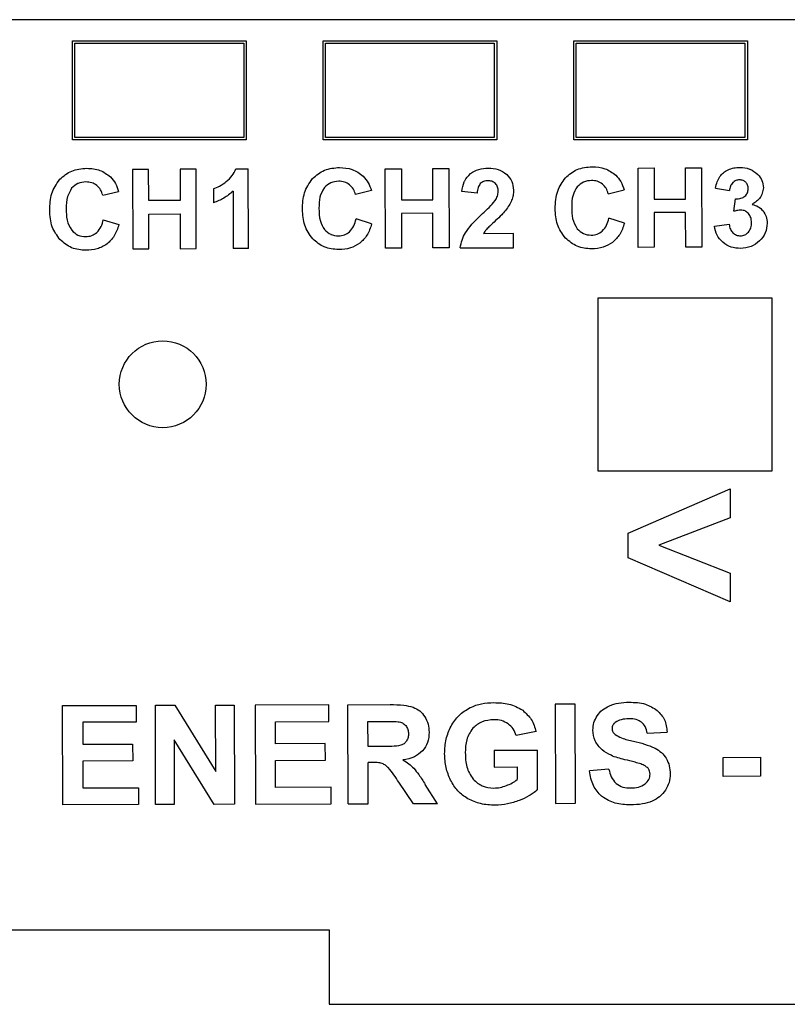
# Model space of a CAD drawing. Header units: millimetres. Extents: x -111 to 105, y 0 to 40.
# Tile 2 of 4: x -52 to -21, y 0 to 40. Entities that reach past the tile are written whole.
import ezdxf

# ---------------------------------------------------------------- set-up
doc = ezdxf.new("R2010")
doc.units = ezdxf.units.MM
doc.layers.get('0').update_dxf_attribs({"linetype": 'CONTINUOUS'})

msp = doc.modelspace()

# ---------------------------------------------------------------- linework, layer by layer
for p, q in [((-43.254, 33.886), (-42.756, 33.888)), ((-42.747, 30.675), (-42.756, 33.888)), ((-48.618, 32.823), (-47.979, 32.978)), ((-44.159, 33.074), (-44.158, 32.517)), ((-43.367, 32.985), (-43.36, 30.673)), ((-37.794, 33.007), (-38.433, 32.853)), ((-33.533, 32.906), (-34.144, 32.966)), ((-28.248, 32.882), (-27.609, 33.037)), ((-23.929, 33.106), (-23.364, 33.012)), ((-23.184, 32.174), (-23.118, 32.674)), ((-48.594, 31.834), (-47.967, 31.638)), ((-37.782, 31.667), (-38.409, 31.864)), ((-27.597, 31.697), (-28.224, 31.893)), ((-23.971, 31.578), (-23.377, 31.652)), ((-32.061, 31.275), (-33.279, 31.272)), ((-32.06, 30.706), (-32.061, 31.275)), ((-42.747, 30.675), (-43.36, 30.673)), ((-34.21, 30.7), (-32.06, 30.706)), ((-38.741, 12.279), (-37.041, 12.284)), ((-38.729, 8.279), (-38.741, 12.279)), ((-37.931, 11.604), (-37.301, 11.606)), ((-37.928, 10.589), (-37.931, 11.604)), ((-31.155, 11.193), (-31.957, 11.041)), ((-26.68, 11.135), (-25.873, 11.173)), ((-37.331, 10.591), (-37.928, 10.589)), ((-32.842, 10.441), (-31.101, 10.446)), ((-32.842, 10.441), (-32.84, 9.767)), ((-31.096, 8.852), (-31.101, 10.446)), ((-37.763, 9.951), (-37.926, 9.951)), ((-37.922, 8.281), (-37.926, 9.951)), ((-32.84, 9.767), (-31.915, 9.769)), ((-31.915, 9.769), (-31.913, 9.262)), ((-28.22, 9.687), (-29.006, 9.609)), ((-36.099, 8.286), (-36.685, 9.155)), ((-35.133, 8.289), (-35.624, 9.068)), ((-38.729, 8.279), (-37.922, 8.281)), ((-35.133, 8.289), (-36.099, 8.286))]:
    msp.add_line(p, q)
msp.add_lwpolyline([(104.904, 39.9), (-111.096, 39.9), (-111.096, 33.55), (-108.096, 33.55), (-108.096, 32.55), (-108.096, 7.55), (-108.096, 6.55), (-111.096, 6.55), (-111.096, 1.7, 0.414214), (-109.596, 0.2), (-90.5, 0.2), (-90.5, 3.2), (-90, 3.2), (-40, 3.2), (-39.5, 3.2), (-39.5, 0.2), (29.5, 0.2)], format="xyb")
for points in [[(-49.839, 39.053), (-42.839, 39.053), (-42.839, 35.053), (-49.839, 35.053)], [(-42.939, 38.953), (-42.939, 35.153), (-49.739, 35.153), (-49.739, 38.953)], [(-32.739, 35.053), (-39.739, 35.053), (-39.739, 39.053), (-32.739, 39.053)], [(-32.839, 38.953), (-32.839, 35.153), (-39.639, 35.153), (-39.639, 38.953)], [(-22.639, 35.053), (-29.639, 35.053), (-29.639, 39.053), (-22.639, 39.053)], [(-22.739, 38.953), (-22.739, 35.153), (-29.539, 35.153), (-29.539, 38.953)], [(-46.761, 30.663), (-46.765, 32.062), (-45.499, 32.066), (-45.495, 30.667), (-44.849, 30.669), (-44.858, 33.869), (-45.504, 33.867), (-45.501, 32.607), (-46.767, 32.604), (-46.77, 33.863), (-47.416, 33.861), (-47.407, 30.661)], [(-37.222, 30.691), (-37.231, 33.891), (-36.585, 33.893), (-36.582, 32.633), (-35.316, 32.637), (-35.319, 33.896), (-34.673, 33.898), (-34.664, 30.698), (-35.31, 30.696), (-35.314, 32.096), (-36.58, 32.092), (-36.576, 30.693)], [(-24.488, 33.928), (-24.479, 30.728), (-25.125, 30.726), (-25.129, 32.125), (-26.395, 32.121), (-26.391, 30.722), (-27.037, 30.72), (-27.046, 33.92), (-26.4, 33.922), (-26.397, 32.663), (-25.131, 32.666), (-25.134, 33.926)], [(-28.65, 28.69), (-21.65, 28.69), (-21.65, 21.69), (-28.65, 21.69)], [(-27.449, 18.208), (-27.45, 19.199), (-23.34, 20.985), (-23.338, 19.818), (-26.205, 18.717), (-23.335, 17.584), (-23.333, 16.426)], [(-49.424, 11.571), (-49.421, 10.684), (-47.413, 10.69), (-47.411, 10.016), (-49.419, 10.01), (-49.416, 8.922), (-47.181, 8.928), (-47.179, 8.254), (-50.222, 8.246), (-50.233, 12.245), (-47.267, 12.254), (-47.265, 11.577)], [(-44.067, 9.592), (-44.075, 12.263), (-43.325, 12.266), (-43.313, 8.266), (-44.123, 8.263), (-45.744, 10.867), (-45.736, 8.259), (-46.486, 8.256), (-46.498, 12.256), (-45.712, 12.259)], [(-39.65, 10.713), (-41.658, 10.707), (-41.661, 11.594), (-39.503, 11.6), (-39.505, 12.277), (-42.471, 12.268), (-42.459, 8.268), (-39.417, 8.277), (-39.419, 8.951), (-41.653, 8.944), (-41.657, 10.033), (-39.648, 10.039)], [(-29.567, 8.305), (-29.578, 12.305), (-30.386, 12.303), (-30.375, 8.303)], [(-23.616, 10.156), (-22.11, 10.161), (-22.108, 9.394), (-23.614, 9.39)]]:
    msp.add_lwpolyline(points, close=True)
msp.add_circle((-46.2, 25.2), 1.75)
for points in [[(-50.347, 33.465), (-50.196, 33.595), (-50.044, 33.724), (-49.87, 33.798)], [(-49.87, 33.798), (-49.685, 33.877), (-49.474, 33.894), (-49.263, 33.91)], [(-40.162, 33.495), (-40.003, 33.631), (-39.859, 33.754), (-39.685, 33.828)], [(-29.977, 33.524), (-29.826, 33.654), (-29.675, 33.783), (-29.5, 33.857)], [(-29.5, 33.857), (-29.315, 33.936), (-29.104, 33.953), (-28.893, 33.97)], [(-22.538, 33.874), (-22.422, 33.827), (-22.327, 33.748), (-22.219, 33.659)], [(-34.144, 32.966), (-34.124, 33.105), (-34.104, 33.244), (-34.049, 33.366)], [(-33.27, 33.378), (-33.318, 33.358), (-33.361, 33.325), (-33.403, 33.291)], [(-33.098, 33.407), (-33.158, 33.403), (-33.217, 33.399), (-33.27, 33.378)], [(-32.339, 33.663), (-32.26, 33.572), (-32.181, 33.482), (-32.135, 33.377)], [(-32.135, 33.377), (-32.089, 33.271), (-32.078, 33.149), (-32.067, 33.028)], [(-29.246, 33.352), (-29.341, 33.31), (-29.419, 33.237), (-29.501, 33.16)], [(-49.616, 33.293), (-49.711, 33.251), (-49.789, 33.178), (-49.871, 33.101)], [(-39.431, 33.323), (-39.526, 33.28), (-39.604, 33.207), (-39.686, 33.131)], [(-22.739, 32.784), (-22.699, 32.828), (-22.662, 32.868), (-22.641, 32.917)], [(-22.737, 32.188), (-22.788, 32.21), (-22.845, 32.215), (-22.903, 32.221)], [(-22.599, 32.087), (-22.643, 32.126), (-22.686, 32.165), (-22.737, 32.188)], [(-49.869, 31.409), (-49.789, 31.333), (-49.711, 31.26), (-49.618, 31.217)], [(-39.684, 31.439), (-39.604, 31.363), (-39.526, 31.289), (-39.433, 31.246)], [(-29.499, 31.468), (-29.42, 31.394), (-29.341, 31.319), (-29.248, 31.276)], [(-21.845, 31.696), (-21.858, 31.56), (-21.87, 31.425), (-21.921, 31.305)], [(-49.874, 30.708), (-50.045, 30.78), (-50.189, 30.903), (-50.342, 31.034)], [(-39.689, 30.738), (-39.86, 30.81), (-40.008, 30.937), (-40.157, 31.063)], [(-29.504, 30.767), (-29.675, 30.84), (-29.819, 30.962), (-29.972, 31.093)], [(-29.248, 31.276), (-29.152, 31.233), (-29.042, 31.223), (-28.931, 31.213)], [(-22.922, 31.186), (-22.86, 31.193), (-22.8, 31.199), (-22.747, 31.223)], [(-21.921, 31.305), (-21.972, 31.185), (-22.061, 31.081), (-22.151, 30.977)], [(-39.108, 30.631), (-39.31, 30.647), (-39.511, 30.663), (-39.689, 30.738)], [(-26.275, 12.053), (-26.163, 11.932), (-26.05, 11.811), (-25.984, 11.668)], [(-33.334, 11.588), (-33.467, 11.532), (-33.584, 11.434), (-33.7, 11.336)], [(-32.859, 11.674), (-33.024, 11.662), (-33.189, 11.65), (-33.334, 11.588)], [(-25.984, 11.668), (-25.913, 11.519), (-25.893, 11.346), (-25.873, 11.173)], [(-28.773, 10.821), (-28.833, 10.954), (-28.85, 11.107), (-28.866, 11.26)], [(-28.062, 11.456), (-28.083, 11.415), (-28.089, 11.366), (-28.094, 11.316)], [(-28.094, 11.316), (-28.088, 11.27), (-28.083, 11.224), (-28.064, 11.185)], [(-28.064, 11.185), (-28.043, 11.143), (-28.008, 11.109), (-27.973, 11.074)], [(-28.495, 10.456), (-28.603, 10.571), (-28.711, 10.685), (-28.773, 10.821)], [(-33.69, 9.272), (-33.574, 9.168), (-33.458, 9.065), (-33.323, 9.006)], [(-26.757, 9.09), (-26.7, 9.146), (-26.642, 9.201), (-26.61, 9.269)], [(-26.61, 9.269), (-26.58, 9.332), (-26.57, 9.404), (-26.561, 9.476)], [(-33.323, 9.006), (-33.183, 8.944), (-33.021, 8.931), (-32.859, 8.918)]]:
    msp.add_open_spline(points, degree=3)
for points, knots in [([(-49.263, 33.91), (-49.079, 33.899), (-48.727, 33.877), (-48.444, 33.667), (-48.308, 33.566)], [0, 0, 0, 0, 0.0539088, 0.1034764, 0.1034764, 0.1034764, 0.1034764]), ([(-43.639, 33.373), (-43.553, 33.448), (-43.388, 33.592), (-43.297, 33.791), (-43.254, 33.886)], [0, 0, 0, 0, 0.03358996, 0.06479705, 0.06479705, 0.06479705, 0.06479705]), ([(-39.685, 33.828), (-39.68, 33.83), (-39.674, 33.832), (-39.488, 33.908), (-39.283, 33.924), (-39.078, 33.94)], [-0.06350561, -0.06350561, -0.06350561, -0.06350561, -0.06164864, -0.06164864, 0, 0, 0, 0]), ([(-39.078, 33.94), (-38.902, 33.929), (-38.725, 33.918), (-38.406, 33.806), (-38.274, 33.708), (-38.123, 33.596)], [-0.1127988, -0.1127988, -0.1127988, -0.1127988, -0.0564908, -0.0564908, 0, 0, 0, 0]), ([(-33.804, 33.693), (-33.685, 33.766), (-33.584, 33.829), (-33.343, 33.901), (-33.214, 33.909), (-33.084, 33.916)], [-0.0779245, -0.0779245, -0.0779245, -0.0779245, -0.03888286, -0.03888286, 0, 0, 0, 0]), ([(-33.084, 33.916), (-32.947, 33.909), (-32.811, 33.903), (-32.56, 33.821), (-32.461, 33.75), (-32.339, 33.663)], [-0.08939261, -0.08939261, -0.08939261, -0.08939261, -0.04487145, -0.04487145, 0, 0, 0, 0]), ([(-28.893, 33.97), (-28.717, 33.959), (-28.541, 33.948), (-28.221, 33.835), (-28.089, 33.738), (-27.938, 33.625)], [-0.1127988, -0.1127988, -0.1127988, -0.1127988, -0.0564908, -0.0564908, 0, 0, 0, 0]), ([(-23.753, 33.571), (-23.705, 33.631), (-23.661, 33.685), (-23.551, 33.776), (-23.486, 33.81), (-23.422, 33.845)], [-0.04389615, -0.04389615, -0.04389615, -0.04389615, -0.02193067, -0.02193067, 0, 0, 0, 0]), ([(-23.422, 33.845), (-23.341, 33.876), (-23.269, 33.905), (-23.109, 33.938), (-23.027, 33.942), (-22.945, 33.945)], [-0.04944, -0.04944, -0.04944, -0.04944, -0.02469849, -0.02469849, 0, 0, 0, 0]), ([(-22.945, 33.945), (-22.809, 33.936), (-22.672, 33.927), (-22.547, 33.878), (-22.542, 33.876), (-22.538, 33.874)], [-0.08672212, -0.08672212, -0.08672212, -0.08672212, -0.04341542, -0.04341542, -0.0418221, -0.0418221, -0.0418221, -0.0418221]), ([(-50.756, 32.223), (-50.746, 32.45), (-50.736, 32.678), (-50.605, 33.096), (-50.49, 33.26), (-50.347, 33.465)], [-0.149436, -0.149436, -0.149436, -0.149436, -0.0750985, -0.0750985, 0, 0, 0, 0]), ([(-49.294, 33.358), (-49.405, 33.348), (-49.516, 33.338), (-49.614, 33.295), (-49.615, 33.294), (-49.616, 33.293)], [-0.06849022, -0.06849022, -0.06849022, -0.06849022, -0.03425224, -0.03425224, -0.03375057, -0.03375057, -0.03375057, -0.03375057]), ([(-48.856, 33.215), (-48.926, 33.261), (-48.989, 33.302), (-49.136, 33.348), (-49.215, 33.353), (-49.294, 33.358)], [-0.04770661, -0.04770661, -0.04770661, -0.04770661, -0.02383297, -0.02383297, 0, 0, 0, 0]), ([(-48.308, 33.566), (-48.225, 33.471), (-48.159, 33.394), (-48.05, 33.196), (-48.015, 33.087), (-47.979, 32.978)], [-0.06921504, -0.06921504, -0.06921504, -0.06921504, -0.03443763, -0.03443763, 0, 0, 0, 0]), ([(-44.159, 33.074), (-44.074, 33.109), (-43.888, 33.186), (-43.726, 33.307), (-43.639, 33.373)], [0, 0, 0, 0, 0.02751081, 0.06029462, 0.06029462, 0.06029462, 0.06029462]), ([(-40.571, 32.253), (-40.561, 32.48), (-40.551, 32.707), (-40.42, 33.125), (-40.305, 33.29), (-40.162, 33.495)], [-0.1494359, -0.1494359, -0.1494359, -0.1494359, -0.0750985, -0.0750985, 0, 0, 0, 0]), ([(-39.109, 33.388), (-39.22, 33.377), (-39.331, 33.367), (-39.429, 33.324), (-39.43, 33.324), (-39.431, 33.323)], [-0.06849052, -0.06849052, -0.06849052, -0.06849052, -0.0342524, -0.0342524, -0.03375064, -0.03375064, -0.03375064, -0.03375064]), ([(-38.671, 33.245), (-38.741, 33.29), (-38.804, 33.331), (-38.951, 33.378), (-39.03, 33.383), (-39.109, 33.388)], [-0.04770654, -0.04770654, -0.04770654, -0.04770654, -0.02383294, -0.02383294, 0, 0, 0, 0]), ([(-38.123, 33.596), (-38.04, 33.5), (-37.974, 33.424), (-37.865, 33.226), (-37.83, 33.116), (-37.794, 33.007)], [-0.069215, -0.069215, -0.069215, -0.069215, -0.03443761, -0.03443761, 0, 0, 0, 0]), ([(-34.049, 33.366), (-34.044, 33.378), (-33.986, 33.499), (-33.89, 33.601), (-33.804, 33.693)], [0.04104302, 0.04104302, 0.04104302, 0.04104302, 0.04493547, 0.08208604, 0.08208604, 0.08208604, 0.08208604]), ([(-32.793, 33.298), (-32.842, 33.335), (-32.883, 33.366), (-32.985, 33.401), (-33.041, 33.404), (-33.098, 33.407)], [-0.03405274, -0.03405274, -0.03405274, -0.03405274, -0.01696921, -0.01696921, 0, 0, 0, 0]), ([(-30.386, 32.282), (-30.375, 32.527), (-30.356, 32.981), (-30.096, 33.353), (-29.977, 33.524)], [0, 0, 0, 0, 0.0717141, 0.1331921, 0.1331921, 0.1331921, 0.1331921]), ([(-28.924, 33.417), (-29.035, 33.407), (-29.146, 33.397), (-29.244, 33.354), (-29.245, 33.353), (-29.246, 33.352)], [-0.06848938, -0.06848938, -0.06848938, -0.06848938, -0.03425182, -0.03425182, -0.03375035, -0.03375035, -0.03375035, -0.03375035]), ([(-28.486, 33.274), (-28.556, 33.32), (-28.619, 33.361), (-28.766, 33.407), (-28.845, 33.412), (-28.924, 33.417)], [-0.04770658, -0.04770658, -0.04770658, -0.04770658, -0.02383296, -0.02383296, 0, 0, 0, 0]), ([(-27.938, 33.625), (-27.869, 33.545), (-27.718, 33.373), (-27.647, 33.154), (-27.609, 33.037)], [0, 0, 0, 0, 0.03145565, 0.06803744, 0.06803744, 0.06803744, 0.06803744]), ([(-23.929, 33.106), (-23.909, 33.195), (-23.873, 33.359), (-23.79, 33.504), (-23.753, 33.571)], [0, 0, 0, 0, 0.02713865, 0.04992156, 0.04992156, 0.04992156, 0.04992156]), ([(-22.961, 33.441), (-23.011, 33.436), (-23.062, 33.432), (-23.151, 33.395), (-23.19, 33.363), (-23.229, 33.331)], [-0.03044549, -0.03044549, -0.03044549, -0.03044549, -0.01522282, -0.01522282, 0, 0, 0, 0]), ([(-22.705, 33.346), (-22.741, 33.374), (-22.816, 33.432), (-22.911, 33.438), (-22.961, 33.441)], [0, 0, 0, 0, 0.01330536, 0.02785667, 0.02785667, 0.02785667, 0.02785667]), ([(-22.219, 33.659), (-22.155, 33.582), (-22.091, 33.504), (-22.015, 33.327), (-22.004, 33.232), (-21.993, 33.127)], [-0.06301549, -0.06301549, -0.06301549, -0.06301549, -0.03152782, -0.03152782, 0, 0, 0, 0]), ([(-49.871, 33.101), (-49.935, 32.992), (-50.084, 32.738), (-50.088, 32.442), (-50.09, 32.273)], [0, 0, 0, 0, 0.03735131, 0.08693858, 0.08693858, 0.08693858, 0.08693858]), ([(-48.618, 32.823), (-48.642, 32.901), (-48.687, 33.052), (-48.801, 33.162), (-48.856, 33.215)], [0, 0, 0, 0, 0.02392543, 0.04656695, 0.04656695, 0.04656695, 0.04656695]), ([(-43.367, 32.985), (-43.488, 32.883), (-43.605, 32.785), (-43.869, 32.63), (-44.013, 32.574), (-44.158, 32.517)], [-0.09313059, -0.09313059, -0.09313059, -0.09313059, -0.04655965, -0.04655965, 0, 0, 0, 0]), ([(-39.686, 33.131), (-39.771, 32.986), (-39.833, 32.881), (-39.901, 32.599), (-39.903, 32.451), (-39.905, 32.303)], [-0.09021302, -0.09021302, -0.09021302, -0.09021302, -0.04441989, -0.04441989, 0, 0, 0, 0]), ([(-38.433, 32.853), (-38.456, 32.928), (-38.479, 33.004), (-38.558, 33.135), (-38.612, 33.187), (-38.671, 33.245)], [-0.04963178, -0.04963178, -0.04963178, -0.04963178, -0.02483375, -0.02483375, 0, 0, 0, 0]), ([(-33.403, 33.291), (-33.437, 33.241), (-33.515, 33.125), (-33.527, 32.986), (-33.533, 32.906)], [0, 0, 0, 0, 0.01780195, 0.04120108, 0.04120108, 0.04120108, 0.04120108]), ([(-32.807, 32.607), (-32.773, 32.665), (-32.738, 32.723), (-32.695, 32.849), (-32.689, 32.91), (-32.682, 32.983)], [-0.04385882, -0.04385882, -0.04385882, -0.04385882, -0.02198908, -0.02198908, 0, 0, 0, 0]), ([(-32.682, 32.983), (-32.685, 33.041), (-32.688, 33.099), (-32.724, 33.206), (-32.755, 33.247), (-32.793, 33.298)], [-0.03832255, -0.03832255, -0.03832255, -0.03832255, -0.01925817, -0.01925817, 0, 0, 0, 0]), ([(-32.067, 33.028), (-32.069, 32.957), (-32.075, 32.816), (-32.12, 32.683), (-32.143, 32.617)], [0, 0, 0, 0, 0.02118019, 0.04205987, 0.04205987, 0.04205987, 0.04205987]), ([(-29.501, 33.16), (-29.565, 33.051), (-29.714, 32.797), (-29.718, 32.501), (-29.72, 32.332)], [0, 0, 0, 0, 0.03735129, 0.08693856, 0.08693856, 0.08693856, 0.08693856]), ([(-28.248, 32.882), (-28.272, 32.96), (-28.317, 33.111), (-28.431, 33.221), (-28.486, 33.274)], [0, 0, 0, 0, 0.02392545, 0.04656697, 0.04656697, 0.04656697, 0.04656697]), ([(-23.229, 33.331), (-23.27, 33.279), (-23.302, 33.238), (-23.346, 33.13), (-23.355, 33.071), (-23.364, 33.012)], [-0.03604771, -0.03604771, -0.03604771, -0.03604771, -0.01792099, -0.01792099, 0, 0, 0, 0]), ([(-22.609, 33.088), (-22.612, 33.139), (-22.618, 33.235), (-22.677, 33.31), (-22.705, 33.346)], [0, 0, 0, 0, 0.01471292, 0.02806442, 0.02806442, 0.02806442, 0.02806442]), ([(-22.641, 32.917), (-22.64, 32.919), (-22.64, 32.92), (-22.618, 32.972), (-22.613, 33.03), (-22.609, 33.088)], [-0.01795773, -0.01795773, -0.01795773, -0.01795773, -0.01751893, -0.01751893, 0, 0, 0, 0]), ([(-21.993, 33.127), (-22.006, 33.051), (-22.02, 32.974), (-22.065, 32.819), (-22.094, 32.766), (-22.201, 32.614), (-22.326, 32.534), (-22.452, 32.454)], [-0.07522486, -0.07522486, -0.07522486, -0.07522486, -0.0610764, -0.0610764, -0.04467992, -0.04467992, 0, 0, 0, 0]), ([(-33.315, 32.082), (-33.225, 32.164), (-33.135, 32.247), (-32.957, 32.429), (-32.896, 32.502), (-32.807, 32.607)], [-0.07863459, -0.07863459, -0.07863459, -0.07863459, -0.04114501, -0.04114501, 0, 0, 0, 0]), ([(-32.143, 32.617), (-32.174, 32.549), (-32.24, 32.403), (-32.336, 32.275), (-32.387, 32.207)], [0, 0, 0, 0, 0.02236675, 0.04785143, 0.04785143, 0.04785143, 0.04785143]), ([(-23.118, 32.674), (-23.043, 32.675), (-22.906, 32.677), (-22.791, 32.75), (-22.739, 32.784)], [0, 0, 0, 0, 0.02206543, 0.04018952, 0.04018952, 0.04018952, 0.04018952]), ([(-50.342, 31.034), (-50.462, 31.199), (-50.719, 31.553), (-50.743, 31.99), (-50.756, 32.223)], [0, 0, 0, 0, 0.0600316, 0.1283372, 0.1283372, 0.1283372, 0.1283372]), ([(-50.09, 32.273), (-50.088, 32.119), (-50.086, 31.966), (-50.017, 31.671), (-49.955, 31.561), (-49.869, 31.409)], [-0.1029688, -0.1029688, -0.1029688, -0.1029688, -0.0524169, -0.0524169, 0, 0, 0, 0]), ([(-40.157, 31.063), (-40.297, 31.257), (-40.413, 31.415), (-40.546, 31.815), (-40.559, 32.034), (-40.571, 32.253)], [-0.1319892, -0.1319892, -0.1319892, -0.1319892, -0.0657525, -0.0657525, 0, 0, 0, 0]), ([(-39.905, 32.303), (-39.903, 32.125), (-39.899, 31.817), (-39.748, 31.551), (-39.684, 31.439)], [0, 0, 0, 0, 0.05223673, 0.0904134, 0.0904134, 0.0904134, 0.0904134]), ([(-32.387, 32.207), (-32.438, 32.148), (-32.564, 32.004), (-32.704, 31.874), (-32.788, 31.797)], [0, 0, 0, 0, 0.02329869, 0.05730176, 0.05730176, 0.05730176, 0.05730176]), ([(-29.972, 31.093), (-30.112, 31.286), (-30.228, 31.445), (-30.362, 31.845), (-30.374, 32.063), (-30.386, 32.282)], [-0.1319892, -0.1319892, -0.1319892, -0.1319892, -0.0657525, -0.0657525, 0, 0, 0, 0]), ([(-29.72, 32.332), (-29.718, 32.178), (-29.716, 32.025), (-29.647, 31.73), (-29.585, 31.621), (-29.499, 31.468)], [-0.1029688, -0.1029688, -0.1029688, -0.1029688, -0.0524169, -0.0524169, 0, 0, 0, 0]), ([(-22.903, 32.221), (-22.946, 32.218), (-23.042, 32.213), (-23.134, 32.188), (-23.184, 32.174)], [0, 0, 0, 0, 0.01298392, 0.02859219, 0.02859219, 0.02859219, 0.02859219]), ([(-22.452, 32.454), (-22.365, 32.429), (-22.195, 32.38), (-22.072, 32.253), (-22.011, 32.191)], [0, 0, 0, 0, 0.02652627, 0.05210675, 0.05210675, 0.05210675, 0.05210675]), ([(-22.011, 32.191), (-21.959, 32.112), (-21.912, 32.041), (-21.857, 31.876), (-21.851, 31.786), (-21.845, 31.696)], [-0.05406676, -0.05406676, -0.05406676, -0.05406676, -0.02701507, -0.02701507, 0, 0, 0, 0]), ([(-48.858, 31.318), (-48.786, 31.403), (-48.73, 31.467), (-48.643, 31.642), (-48.618, 31.738), (-48.594, 31.834)], [-0.06015404, -0.06015404, -0.06015404, -0.06015404, -0.02982897, -0.02982897, 0, 0, 0, 0]), ([(-38.673, 31.348), (-38.601, 31.432), (-38.545, 31.497), (-38.458, 31.671), (-38.433, 31.768), (-38.409, 31.864)], [-0.06015401, -0.06015401, -0.06015401, -0.06015401, -0.02982896, -0.02982896, 0, 0, 0, 0]), ([(-34.002, 31.312), (-33.919, 31.427), (-33.716, 31.707), (-33.463, 31.943), (-33.315, 32.082)], [0, 0, 0, 0, 0.0425035, 0.1033745, 0.1033745, 0.1033745, 0.1033745]), ([(-32.788, 31.797), (-32.867, 31.724), (-32.993, 31.609), (-33.111, 31.487), (-33.154, 31.443)], [0, 0, 0, 0, 0.03245098, 0.05103091, 0.05103091, 0.05103091, 0.05103091]), ([(-28.488, 31.378), (-28.416, 31.462), (-28.36, 31.526), (-28.273, 31.701), (-28.248, 31.797), (-28.224, 31.893)], [-0.06015403, -0.06015403, -0.06015403, -0.06015403, -0.02982897, -0.02982897, 0, 0, 0, 0]), ([(-22.474, 31.72), (-22.478, 31.792), (-22.485, 31.926), (-22.563, 32.035), (-22.599, 32.087)], [0, 0, 0, 0, 0.02096868, 0.03943435, 0.03943435, 0.03943435, 0.03943435]), ([(-47.967, 31.638), (-48.018, 31.477), (-48.113, 31.178), (-48.339, 30.96), (-48.443, 30.858)], [0, 0, 0, 0, 0.04951437, 0.09264601, 0.09264601, 0.09264601, 0.09264601]), ([(-37.782, 31.667), (-37.833, 31.507), (-37.929, 31.208), (-38.154, 30.989), (-38.258, 30.888)], [0, 0, 0, 0, 0.04951437, 0.09264593, 0.09264593, 0.09264593, 0.09264593]), ([(-33.154, 31.443), (-33.179, 31.414), (-33.224, 31.361), (-33.262, 31.301), (-33.279, 31.272)], [0, 0, 0, 0, 0.01111369, 0.02117856, 0.02117856, 0.02117856, 0.02117856]), ([(-28.931, 31.213), (-28.849, 31.219), (-28.685, 31.233), (-28.554, 31.33), (-28.488, 31.378)], [0, 0, 0, 0, 0.02430339, 0.04807465, 0.04807465, 0.04807465, 0.04807465]), ([(-27.597, 31.697), (-27.648, 31.537), (-27.744, 31.237), (-27.969, 31.019), (-28.073, 30.917)], [0, 0, 0, 0, 0.04951437, 0.09264609, 0.09264609, 0.09264609, 0.09264609]), ([(-23.637, 30.926), (-23.723, 31.016), (-23.897, 31.201), (-23.946, 31.451), (-23.971, 31.578)], [0, 0, 0, 0, 0.03663576, 0.07467343, 0.07467343, 0.07467343, 0.07467343]), ([(-23.377, 31.652), (-23.365, 31.583), (-23.343, 31.454), (-23.261, 31.352), (-23.223, 31.305)], [0, 0, 0, 0, 0.02070119, 0.03848606, 0.03848606, 0.03848606, 0.03848606]), ([(-22.602, 31.331), (-22.558, 31.395), (-22.522, 31.448), (-22.481, 31.578), (-22.477, 31.649), (-22.474, 31.72)], [-0.04281732, -0.04281732, -0.04281732, -0.04281732, -0.02133192, -0.02133192, 0, 0, 0, 0]), ([(-49.618, 31.217), (-49.617, 31.217), (-49.616, 31.216), (-49.52, 31.173), (-49.411, 31.163), (-49.301, 31.153)], [-0.03332284, -0.03332284, -0.03332284, -0.03332284, -0.03300081, -0.03300081, 0, 0, 0, 0]), ([(-49.301, 31.153), (-49.219, 31.16), (-49.055, 31.174), (-48.924, 31.271), (-48.858, 31.318)], [0, 0, 0, 0, 0.02430339, 0.04807465, 0.04807465, 0.04807465, 0.04807465]), ([(-39.433, 31.246), (-39.432, 31.246), (-39.431, 31.246), (-39.335, 31.203), (-39.226, 31.193), (-39.116, 31.183)], [-0.03332284, -0.03332284, -0.03332284, -0.03332284, -0.03300079, -0.03300079, 0, 0, 0, 0]), ([(-39.116, 31.183), (-39.034, 31.19), (-38.87, 31.203), (-38.739, 31.3), (-38.673, 31.348)], [0, 0, 0, 0, 0.02430339, 0.04807465, 0.04807465, 0.04807465, 0.04807465]), ([(-34.21, 30.7), (-34.192, 30.806), (-34.157, 31.022), (-34.054, 31.215), (-34.002, 31.312)], [0, 0, 0, 0, 0.03222585, 0.06510897, 0.06510897, 0.06510897, 0.06510897]), ([(-23.223, 31.305), (-23.179, 31.271), (-23.091, 31.2), (-22.978, 31.191), (-22.922, 31.186)], [0, 0, 0, 0, 0.01643708, 0.03308118, 0.03308118, 0.03308118, 0.03308118]), ([(-22.151, 30.977), (-22.261, 30.89), (-22.485, 30.713), (-22.77, 30.69), (-22.916, 30.678)], [0, 0, 0, 0, 0.04109647, 0.08381974, 0.08381974, 0.08381974, 0.08381974]), ([(-22.747, 31.223), (-22.747, 31.223), (-22.746, 31.223), (-22.693, 31.248), (-22.648, 31.289), (-22.602, 31.331)], [-0.01860234, -0.01860234, -0.01860234, -0.01860234, -0.0184906, -0.0184906, 0, 0, 0, 0]), ([(-49.293, 30.601), (-49.491, 30.617), (-49.689, 30.633), (-49.868, 30.706), (-49.871, 30.707), (-49.874, 30.708)], [-0.1230496, -0.1230496, -0.1230496, -0.1230496, -0.06154382, -0.06154382, -0.06044257, -0.06044257, -0.06044257, -0.06044257]), ([(-48.443, 30.858), (-48.585, 30.773), (-48.703, 30.701), (-48.988, 30.617), (-49.14, 30.609), (-49.293, 30.601)], [-0.09182103, -0.09182103, -0.09182103, -0.09182103, -0.04578731, -0.04578731, 0, 0, 0, 0]), ([(-38.258, 30.888), (-38.382, 30.813), (-38.642, 30.656), (-38.947, 30.639), (-39.108, 30.631)], [0, 0, 0, 0, 0.04252501, 0.08996525, 0.08996525, 0.08996525, 0.08996525]), ([(-28.923, 30.66), (-29.121, 30.676), (-29.319, 30.692), (-29.498, 30.765), (-29.501, 30.766), (-29.504, 30.767)], [-0.12304976, -0.12304976, -0.12304976, -0.12304976, -0.0615439, -0.0615439, -0.06044262, -0.06044262, -0.06044262, -0.06044262]), ([(-28.073, 30.917), (-28.197, 30.843), (-28.457, 30.685), (-28.762, 30.669), (-28.923, 30.66)], [0, 0, 0, 0, 0.04252501, 0.08996501, 0.08996501, 0.08996501, 0.08996501]), ([(-22.916, 30.678), (-23.048, 30.686), (-23.18, 30.694), (-23.421, 30.775), (-23.522, 30.846), (-23.637, 30.926)], [-0.08387645, -0.08387645, -0.08387645, -0.08387645, -0.04199144, -0.04199144, 0, 0, 0, 0]), ([(-33.818, 12.162), (-33.65, 12.231), (-33.513, 12.288), (-33.192, 12.353), (-33.027, 12.358), (-32.861, 12.364)], [-0.0999181, -0.0999181, -0.0999181, -0.0999181, -0.04973106, -0.04973106, 0, 0, 0, 0]), ([(-32.861, 12.364), (-32.654, 12.358), (-32.447, 12.352), (-32.055, 12.253), (-31.898, 12.167), (-31.696, 12.055)], [-0.1374054, -0.1374054, -0.1374054, -0.1374054, -0.069216, -0.069216, 0, 0, 0, 0]), ([(-28.196, 12.238), (-28.078, 12.279), (-27.823, 12.367), (-27.553, 12.375), (-27.41, 12.38)], [0, 0, 0, 0, 0.03746535, 0.08034205, 0.08034205, 0.08034205, 0.08034205]), ([(-27.41, 12.38), (-27.183, 12.374), (-26.774, 12.363), (-26.429, 12.149), (-26.275, 12.053)], [0, 0, 0, 0, 0.0665101, 0.1199646, 0.1199646, 0.1199646, 0.1199646]), ([(-37.041, 12.284), (-36.855, 12.284), (-36.54, 12.284), (-36.234, 12.209), (-36.109, 12.179)], [0, 0, 0, 0, 0.05542025, 0.09409825, 0.09409825, 0.09409825, 0.09409825]), ([(-36.109, 12.179), (-36.016, 12.135), (-35.829, 12.048), (-35.705, 11.881), (-35.643, 11.797)], [0, 0, 0, 0, 0.03014138, 0.06113205, 0.06113205, 0.06113205, 0.06113205]), ([(-34.583, 11.415), (-34.485, 11.568), (-34.288, 11.876), (-33.976, 12.066), (-33.818, 12.162)], [0, 0, 0, 0, 0.0536836, 0.1081757, 0.1081757, 0.1081757, 0.1081757]), ([(-31.696, 12.055), (-31.569, 11.939), (-31.307, 11.703), (-31.207, 11.365), (-31.155, 11.193)], [0, 0, 0, 0, 0.050684, 0.1035492, 0.1035492, 0.1035492, 0.1035492]), ([(-28.694, 11.832), (-28.629, 11.916), (-28.494, 12.09), (-28.298, 12.188), (-28.196, 12.238)], [0, 0, 0, 0, 0.03156221, 0.06503747, 0.06503747, 0.06503747, 0.06503747]), ([(-37.301, 11.606), (-37.203, 11.607), (-37.104, 11.608), (-36.895, 11.605), (-36.819, 11.6), (-36.712, 11.594)], [0, 0, 0, 0, 0.0294943, 0.0294943, 0.06291018, 0.06291018, 0.06291018, 0.06291018]), ([(-36.712, 11.594), (-36.654, 11.582), (-36.596, 11.569), (-36.494, 11.518), (-36.454, 11.481), (-36.407, 11.438)], [0, 0, 0, 0, 0.01773822, 0.01773822, 0.03556418, 0.03556418, 0.03556418, 0.03556418]), ([(-35.643, 11.797), (-35.591, 11.7), (-35.487, 11.503), (-35.473, 11.281), (-35.466, 11.167)], [0, 0, 0, 0, 0.03230961, 0.06608545, 0.06608545, 0.06608545, 0.06608545]), ([(-32.276, 11.505), (-32.373, 11.561), (-32.456, 11.609), (-32.651, 11.664), (-32.755, 11.669), (-32.859, 11.674)], [-0.06267115, -0.06267115, -0.06267115, -0.06267115, -0.03126212, -0.03126212, 0, 0, 0, 0]), ([(-28.866, 11.26), (-28.859, 11.363), (-28.851, 11.463), (-28.794, 11.654), (-28.744, 11.743), (-28.694, 11.832)], [-0.06120888, -0.06120888, -0.06120888, -0.06120888, -0.03060135, -0.03060135, 0, 0, 0, 0]), ([(-27.967, 11.565), (-27.985, 11.549), (-28.003, 11.533), (-28.036, 11.498), (-28.051, 11.479), (-28.062, 11.457), (-28.062, 11.457), (-28.062, 11.456)], [-0.03069633, -0.03069633, -0.03069633, -0.03069633, -0.02296643, -0.02296643, -0.01511081, -0.01511081, -0.01503245, -0.01503245, -0.01503245, -0.01503245]), ([(-27.416, 11.711), (-27.523, 11.708), (-27.718, 11.701), (-27.889, 11.607), (-27.967, 11.565)], [0, 0, 0, 0, 0.03158562, 0.0576839, 0.0576839, 0.0576839, 0.0576839]), ([(-26.904, 11.578), (-26.973, 11.617), (-27.132, 11.706), (-27.314, 11.709), (-27.416, 11.711)], [0, 0, 0, 0, 0.02360092, 0.05363442, 0.05363442, 0.05363442, 0.05363442]), ([(-26.68, 11.135), (-26.699, 11.228), (-26.734, 11.396), (-26.851, 11.521), (-26.904, 11.578)], [0, 0, 0, 0, 0.02772598, 0.05045491, 0.05045491, 0.05045491, 0.05045491]), ([(-36.407, 11.438), (-36.371, 11.385), (-36.34, 11.341), (-36.305, 11.231), (-36.301, 11.172), (-36.298, 11.113)], [0, 0, 0, 0, 0.01931281, 0.01931281, 0.0385161, 0.0385161, 0.0385161, 0.0385161]), ([(-35.466, 11.167), (-35.475, 11.025), (-35.492, 10.752), (-35.652, 10.53), (-35.729, 10.423)], [0, 0, 0, 0, 0.04162742, 0.08035513, 0.08035513, 0.08035513, 0.08035513]), ([(-34.841, 10.304), (-34.833, 10.503), (-34.815, 10.89), (-34.659, 11.244), (-34.583, 11.415)], [0, 0, 0, 0, 0.0593664, 0.114997, 0.114997, 0.114997, 0.114997]), ([(-33.7, 11.336), (-33.813, 11.168), (-33.899, 11.038), (-33.998, 10.702), (-34.004, 10.52), (-34.009, 10.339)], [-0.1097563, -0.1097563, -0.1097563, -0.1097563, -0.0544247, -0.0544247, 0, 0, 0, 0]), ([(-31.957, 11.041), (-31.991, 11.133), (-32.058, 11.315), (-32.204, 11.442), (-32.276, 11.505)], [0, 0, 0, 0, 0.02904014, 0.05716303, 0.05716303, 0.05716303, 0.05716303]), ([(-36.379, 10.812), (-36.41, 10.774), (-36.44, 10.737), (-36.516, 10.68), (-36.56, 10.661), (-36.605, 10.642)], [0, 0, 0, 0, 0.01493323, 0.01493323, 0.0298612, 0.0298612, 0.0298612, 0.0298612]), ([(-36.298, 11.113), (-36.3, 11.059), (-36.303, 11.006), (-36.329, 10.906), (-36.352, 10.863), (-36.379, 10.812)], [0, 0, 0, 0, 0.01597304, 0.01597304, 0.03203966, 0.03203966, 0.03203966, 0.03203966]), ([(-27.973, 11.074), (-27.887, 11.027), (-27.654, 10.902), (-27.394, 10.845), (-27.23, 10.809)], [0, 0, 0, 0, 0.0292856, 0.07920765, 0.07920765, 0.07920765, 0.07920765]), ([(-27.23, 10.809), (-27.081, 10.773), (-26.931, 10.738), (-26.634, 10.643), (-26.519, 10.593), (-26.358, 10.523)], [-0.1034185, -0.1034185, -0.1034185, -0.1034185, -0.0526571, -0.0526571, 0, 0, 0, 0]), ([(-36.605, 10.642), (-36.739, 10.62), (-36.832, 10.604), (-37.087, 10.589), (-37.209, 10.59), (-37.331, 10.591)], [0, 0, 0, 0, 0.04070826, 0.04070826, 0.07737688, 0.07737688, 0.07737688, 0.07737688]), ([(-35.729, 10.423), (-35.834, 10.333), (-36.062, 10.137), (-36.359, 10.081), (-36.519, 10.051)], [0, 0, 0, 0, 0.04076287, 0.08868923, 0.08868923, 0.08868923, 0.08868923]), ([(-34.009, 10.339), (-34.003, 10.146), (-33.997, 9.953), (-33.895, 9.592), (-33.807, 9.454), (-33.69, 9.272)], [-0.1286728, -0.1286728, -0.1286728, -0.1286728, -0.0649602, -0.0649602, 0, 0, 0, 0]), ([(-27.583, 10.063), (-27.773, 10.11), (-28.099, 10.192), (-28.378, 10.378), (-28.495, 10.456)], [0, 0, 0, 0, 0.05809183, 0.09998401, 0.09998401, 0.09998401, 0.09998401]), ([(-26.358, 10.523), (-26.269, 10.47), (-26.094, 10.365), (-25.974, 10.2), (-25.915, 10.118)], [0, 0, 0, 0, 0.03071286, 0.06060876, 0.06060876, 0.06060876, 0.06060876]), ([(-37.356, 9.908), (-37.432, 9.926), (-37.487, 9.938), (-37.625, 9.952), (-37.694, 9.952), (-37.763, 9.951)], [-0.04214343, -0.04214343, -0.04214343, -0.04214343, -0.02060315, -0.02060315, 0, 0, 0, 0]), ([(-36.519, 10.051), (-36.437, 10), (-36.28, 9.904), (-36.148, 9.777), (-36.085, 9.716)], [0, 0, 0, 0, 0.02878512, 0.05488679, 0.05488679, 0.05488679, 0.05488679]), ([(-34.604, 9.239), (-34.673, 9.407), (-34.813, 9.748), (-34.832, 10.117), (-34.841, 10.304)], [0, 0, 0, 0, 0.0540698, 0.1098023, 0.1098023, 0.1098023, 0.1098023]), ([(-26.936, 9.89), (-27.013, 9.913), (-27.227, 9.977), (-27.444, 10.029), (-27.583, 10.063)], [0, 0, 0, 0, 0.02424015, 0.0669909, 0.0669909, 0.0669909, 0.0669909]), ([(-25.915, 10.118), (-25.86, 10.009), (-25.815, 9.919), (-25.763, 9.705), (-25.758, 9.593), (-25.753, 9.482)], [-0.06739295, -0.06739295, -0.06739295, -0.06739295, -0.033592, -0.033592, 0, 0, 0, 0]), ([(-37.113, 9.742), (-37.148, 9.777), (-37.184, 9.812), (-37.265, 9.867), (-37.307, 9.886), (-37.356, 9.908)], [-0.03227073, -0.03227073, -0.03227073, -0.03227073, -0.01617693, -0.01617693, 0, 0, 0, 0]), ([(-36.685, 9.155), (-36.752, 9.256), (-36.819, 9.357), (-36.967, 9.563), (-37.027, 9.636), (-37.113, 9.742)], [-0.07827736, -0.07827736, -0.07827736, -0.07827736, -0.04092497, -0.04092497, 0, 0, 0, 0]), ([(-36.085, 9.716), (-36.017, 9.633), (-35.848, 9.428), (-35.707, 9.202), (-35.624, 9.068)], [0, 0, 0, 0, 0.0323221, 0.0796394, 0.0796394, 0.0796394, 0.0796394]), ([(-28.517, 8.588), (-28.64, 8.724), (-28.903, 9.015), (-28.97, 9.403), (-29.006, 9.609)], [0, 0, 0, 0, 0.0539428, 0.1152023, 0.1152023, 0.1152023, 0.1152023]), ([(-28.22, 9.687), (-28.196, 9.578), (-28.172, 9.469), (-28.078, 9.272), (-28.014, 9.2), (-27.931, 9.107)], [-0.07419646, -0.07419646, -0.07419646, -0.07419646, -0.03736372, -0.03736372, 0, 0, 0, 0]), ([(-26.645, 9.718), (-26.681, 9.751), (-26.766, 9.828), (-26.874, 9.868), (-26.936, 9.89)], [0, 0, 0, 0, 0.01473917, 0.03410826, 0.03410826, 0.03410826, 0.03410826]), ([(-26.561, 9.476), (-26.564, 9.52), (-26.567, 9.565), (-26.595, 9.645), (-26.619, 9.68), (-26.645, 9.718)], [-0.02757936, -0.02757936, -0.02757936, -0.02757936, -0.0137975, -0.0137975, 0, 0, 0, 0]), ([(-33.9, 8.488), (-34.047, 8.585), (-34.34, 8.78), (-34.516, 9.086), (-34.604, 9.239)], [0, 0, 0, 0, 0.0518938, 0.1041676, 0.1041676, 0.1041676, 0.1041676]), ([(-32.351, 9.019), (-32.273, 9.052), (-32.196, 9.084), (-32.05, 9.165), (-31.987, 9.21), (-31.913, 9.262)], [-0.05367596, -0.05367596, -0.05367596, -0.05367596, -0.02688292, -0.02688292, 0, 0, 0, 0]), ([(-25.753, 9.482), (-25.761, 9.368), (-25.777, 9.14), (-25.887, 8.939), (-25.942, 8.837)], [0, 0, 0, 0, 0.03362856, 0.06787355, 0.06787355, 0.06787355, 0.06787355]), ([(-32.859, 8.918), (-32.774, 8.923), (-32.6, 8.932), (-32.435, 8.99), (-32.351, 9.019)], [0, 0, 0, 0, 0.02553091, 0.05208078, 0.05208078, 0.05208078, 0.05208078]), ([(-31.096, 8.852), (-31.221, 8.75), (-31.317, 8.672), (-31.565, 8.528), (-31.698, 8.473), (-31.831, 8.418)], [-0.08696254, -0.08696254, -0.08696254, -0.08696254, -0.04314292, -0.04314292, 0, 0, 0, 0]), ([(-27.931, 9.107), (-27.833, 9.043), (-27.754, 8.992), (-27.557, 8.932), (-27.451, 8.928), (-27.345, 8.923)], [-0.0640187, -0.0640187, -0.0640187, -0.0640187, -0.03187382, -0.03187382, 0, 0, 0, 0]), ([(-27.345, 8.923), (-27.24, 8.926), (-27.134, 8.929), (-26.935, 8.982), (-26.859, 9.029), (-26.757, 9.09)], [-0.0703638, -0.0703638, -0.0703638, -0.0703638, -0.03553719, -0.03553719, 0, 0, 0, 0]), ([(-25.942, 8.837), (-26.017, 8.738), (-26.086, 8.645), (-26.267, 8.497), (-26.374, 8.443), (-26.481, 8.389)], [-0.07201447, -0.07201447, -0.07201447, -0.07201447, -0.03599761, -0.03599761, 0, 0, 0, 0]), ([(-32.805, 8.228), (-33.004, 8.236), (-33.387, 8.252), (-33.734, 8.412), (-33.9, 8.488)], [0, 0, 0, 0, 0.0590991, 0.1134924, 0.1134924, 0.1134924, 0.1134924]), ([(-31.831, 8.418), (-31.989, 8.363), (-32.147, 8.309), (-32.472, 8.245), (-32.635, 8.237), (-32.805, 8.228)], [-0.1024563, -0.1024563, -0.1024563, -0.1024563, -0.0512348, -0.0512348, 0, 0, 0, 0]), ([(-27.351, 8.241), (-27.562, 8.248), (-27.772, 8.255), (-28.165, 8.366), (-28.319, 8.463), (-28.517, 8.588)], [-0.1396295, -0.1396295, -0.1396295, -0.1396295, -0.0703295, -0.0703295, 0, 0, 0, 0]), ([(-26.481, 8.389), (-26.611, 8.346), (-26.893, 8.253), (-27.19, 8.245), (-27.351, 8.241)], [0, 0, 0, 0, 0.04072158, 0.08867787, 0.08867787, 0.08867787, 0.08867787])]:
    msp.add_open_spline(points, degree=3, knots=knots)

doc.saveas('drawing.dxf')
